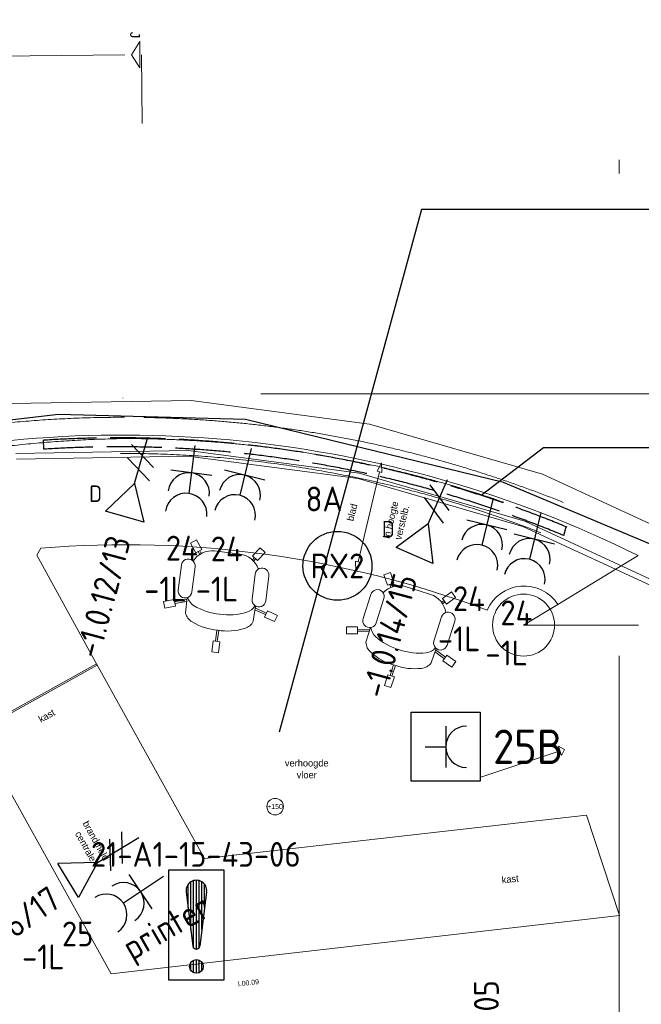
# Model space of a CAD drawing. Header units: millimetres. Extents: x -39149 to 267781, y -2340 to 58540.
# Tile 92 of 244: x 24463 to 28971, y 28270 to 35416. Entities that reach past the tile are written whole.
import ezdxf
from ezdxf.enums import TextEntityAlignment as Align

# ---------------------------------------------------------------- set-up
doc = ezdxf.new("R2010")
doc.units = ezdxf.units.MM
doc.header["$LTSCALE"] = 100
doc.header["$MEASUREMENT"] = 0
for name, pattern in [('B0304', [120, 100, -10, 0, -10]), ('B0605', [141, 70, -35, 1, -35]), ('B0701', [46.823999, 31.199999, -15.624]), ('B0703', [93.740001, 62.5, -31.240001]), ('E_GOOT3', [5, 4, -1])]:
    doc.linetypes.add(name, pattern=pattern)
for name, color, linetype in [('00  Bestaande kolommen', 7, 'Continuous'), ('22 NC Binnenwanden', 7, 'Continuous'), ('45 Plafond', 7, 'Continuous'), ('82 Interieur', 7, 'Continuous'), ('A Lijn doorsnede', 7, 'Continuous'), ('A Stramien', 7, 'Continuous'), ('AL$1A---_ALGEMEEN', 8, 'Continuous'), ('AL$1A---_ALGEMEEN--bestaand', 9, 'Continuous'), ('EL6131--_KG', 3, 'Continuous'), ('EL6221--_KRACHT_400', 3, 'Continuous'), ('EL6222--_KRACHT_230', 3, 'Continuous'), ('EL6311--_LICHT_BINNEN', 3, 'Continuous'), ('EL6441--_DATACOM', 3, 'Continuous'), ('EL6511--_BRANDMELD', 3, 'Continuous'), ('handhaven - AL$1A---_ALGEMEEN', 8, 'Continuous'), ('T Maatvoering 1_ 50', 7, 'Continuous'), ('T Maatvoering 1_100', 7, 'Continuous')]:
    doc.layers.add(name, color=color, linetype=linetype)
doc.styles.add('buro-012', font='isocp.shx', dxfattribs={"height": 120})
doc.styles.add('BURO-018', font='isocp.shx', dxfattribs={"height": 180})
doc.styles.add('BURO-025', font='isocp.shx', dxfattribs={"height": 250})
doc.styles.add('GENERATED_STYLE_3', font='swiss.ttf', dxfattribs={"width": 0.96})
doc.styles.add('STABICAD-012', font='ISOCP.SHX', dxfattribs={"height": 1.2})
doc.styles.add('STABICAD-018', font='ISOCP.SHX', dxfattribs={"height": 1.8})

# ---------------------------------------------------------------- blocks, each defined once
blk = doc.blocks.new('201123 BALIE')
at = {"layer": '82 Interieur', "color": 8, "linetype": 'Continuous', "lineweight": 0}
for p, q in [((-3732.4, 1083.9), (-5037.5, 1060)), ((-2438.4, 911.9), (-3732.4, 1083.9)), ((-1184.8, 547.8), (-2438.4, 911.9)), ((-3753.1, 720.1), (-5003.5, 697.2)), ((-2513.4, 555.3), (-3753.1, 720.1)), ((-3755.4, 679.8), (-4999.7, 657.1)), ((-2521.7, 515.8), (-3755.4, 679.8)), ((-1326.6, 168.7), (-2521.7, 515.8)), ((-1312.5, 206.5), (-2513.4, 555.3)), ((0, 0), (-1184.8, 547.8)), ((-169.4, -366.3), (-1326.6, 168.7)), ((-152.5, -329.8), (-1312.5, 206.5))]:
    blk.add_line(p, q, dxfattribs=at)
blk = doc.blocks.new('Slab_174_7', base_point=(25329.4, 15471.4))
at = {"layer": '45 Plafond', "color": 8, "linetype": 'B0701', "lineweight": 0}
blk.add_lwpolyline([(25329.4, 15471.4, -0.31287), (17263.9, 20902), (17411.3, 20948.6, 0.303788), (25328.1, 15624.9, 0.993759), (25224.5, 32376.1, 0.301277), (17411.3, 27028), (17264, 27099.3, -0.309474), (25224, 32530.6, -0.992368)], format="xyb", close=True, dxfattribs=at)
blk = doc.blocks.new('Slab_316_7', base_point=(25803, 29327.8))
at = {"layer": '82 Interieur', "color": 8, "linetype": 'Continuous', "lineweight": 0}
blk.add_lwpolyline([(25803, 29327.8), (25019.2, 30741.3), (24145.6, 30255), (25127.2, 28491.2), (28812.5, 28914.5), (28572.7, 29642.3)], close=True, dxfattribs=at)
blk = doc.blocks.new('Slab_318_7', base_point=(28947.7, 31527.4))
at = {"layer": '82 Interieur', "color": 8, "linetype": 'Continuous', "lineweight": 0}
blk.add_lwpolyline([(28947.7, 31527.4, 0.180256), (23100.5, 32132.7), (24150.4, 30246.3), (25024.1, 30732.5), (24586.3, 31528.8), (24615.9, 31581.2, -0.110178), (27853.6, 31130.8, -0.599947), (28366.7, 31171)], format="xyb", close=True, dxfattribs=at)
blk = doc.blocks.new('Kantoorstoel 01 14_2')
at = {"layer": '82 Interieur', "color": 8, "linetype": 'Continuous', "lineweight": 0}
for p, q in [((390, 790.1), (440, 790.1)), ((390, 710.1), (390, 790.1)), ((440, 710.1), (440, 790.1)), ((390, 710.1), (440, 710.1)), ((408, 629.3), (409, 710.1)), ((422, 629.3), (421, 710.1)), ((14.5, 516.6), (-0.7, 468.9)), ((90.7, 492.3), (14.5, 516.6)), ((167.7, 533), (165.7, 421.1)), ((663.2, 533), (665.2, 421.1)), ((740.2, 492.3), (816.4, 516.6)), ((816.4, 516.6), (831.5, 468.9)), ((75.5, 444.7), (-0.7, 468.9)), ((90.7, 492.3), (75.5, 444.7)), ((166, 433.5), (81.2, 462.3)), ((166.2, 448.5), (84.8, 473.8)), ((664.7, 448.5), (746.1, 473.8)), ((664.9, 433.5), (749.7, 462.3)), ((740.2, 492.3), (755.3, 444.7)), ((755.3, 444.7), (831.5, 468.9)), ((96, 191.4), (96, 375.2)), ((196, 191.4), (196, 375.2)), ((634.9, 191.4), (634.9, 375.2)), ((734.9, 191.4), (734.9, 375.2)), ((190, 91.2), (143, 26.5)), ((190, 91.2), (230.4, 61.8)), ((218.6, 98.7), (205.4, 80)), ((228.5, 91), (215.1, 73)), ((640.9, 91.2), (600.4, 61.8)), ((602.4, 91), (615.8, 73)), ((612.3, 98.7), (625.5, 80)), ((640.9, 91.2), (687.9, 26.5)), ((143, 26.5), (183.4, -2.9)), ((230.4, 61.8), (183.4, -2.9)), ((415.4, 60.4), (323, 60.4)), ((415.4, 60.4), (507.9, 60.4)), ((600.4, 61.8), (647.4, -2.9)), ((687.9, 26.5), (647.4, -2.9))]:
    blk.add_line(p, q, dxfattribs=at)
for centre, major_axis, start_param, end_param in [((264.1, 497.4), (0, -102.9), 3.554672, 4.359188), ((401, 189.5), (0, -439.9), 3.107651, 3.558821), ((429.9, 189.5), (0, -439.9), 2.724365, 3.175535), ((566.8, 497.4), (0, -102.9), 1.923998, 2.728514), ((401, 71.1), (0, -439.9), 3.107651, 3.558821), ((429.9, 71.1), (0, -439.9), 2.724365, 3.175535), ((264.1, 379), (0, -102.9), 3.554672, 4.309737), ((566.8, 379), (0, -102.9), 1.973448, 2.728514), ((146, 375.2), (0, -50), 1.570796, 4.712389), ((684.9, 375.2), (0, -50), 1.570796, 4.712389), ((146, 191.4), (0, -50), 4.712389, 7.853982), ((323, 222.1), (0, -161.6), 5.158147, 6.283185), ((507.9, 222.1), (0, -161.6), 0, 1.125039), ((684.9, 191.4), (0, -50), 4.712389, 7.853982)]:
    blk.add_ellipse(centre, major_axis=major_axis, ratio=0.999212, start_param=start_param, end_param=end_param, dxfattribs=at)
blk = doc.blocks.new('Kantoorstoel 01 14')
at = {"layer": '82 Interieur', "color": 8, "linetype": 'Continuous', "lineweight": 0}
for p, q in [((390, 790.1), (440, 790.1)), ((390, 710.1), (390, 790.1)), ((440, 710.1), (440, 790.1)), ((390, 710.1), (440, 710.1)), ((408, 629.3), (409, 710.1)), ((422, 629.3), (421, 710.1)), ((14.5, 516.6), (-0.7, 468.9)), ((90.7, 492.3), (14.5, 516.6)), ((167.7, 533), (165.7, 421.1)), ((663.2, 533), (665.2, 421.1)), ((740.2, 492.3), (816.4, 516.6)), ((816.4, 516.6), (831.5, 468.9)), ((75.5, 444.7), (-0.7, 468.9)), ((90.7, 492.3), (75.5, 444.7)), ((166, 433.5), (81.2, 462.3)), ((166.2, 448.5), (84.8, 473.8)), ((664.7, 448.5), (746.1, 473.8)), ((664.9, 433.5), (749.7, 462.3)), ((740.2, 492.3), (755.3, 444.7)), ((755.3, 444.7), (831.5, 468.9)), ((96, 191.4), (96, 375.2)), ((196, 191.4), (196, 375.2)), ((634.9, 191.4), (634.9, 375.2)), ((734.9, 191.4), (734.9, 375.2)), ((190, 91.2), (143, 26.5)), ((190, 91.2), (230.4, 61.8)), ((218.6, 98.7), (205.4, 80)), ((228.5, 91), (215.1, 73)), ((640.9, 91.2), (600.4, 61.8)), ((602.4, 91), (615.8, 73)), ((612.3, 98.7), (625.5, 80)), ((640.9, 91.2), (687.9, 26.5)), ((143, 26.5), (183.4, -2.9)), ((230.4, 61.8), (183.4, -2.9)), ((415.4, 60.4), (323, 60.4)), ((415.4, 60.4), (507.9, 60.4)), ((600.4, 61.8), (647.4, -2.9)), ((687.9, 26.5), (647.4, -2.9))]:
    blk.add_line(p, q, dxfattribs=at)
for centre, major_axis, start_param, end_param in [((264.1, 497.4), (0, -102.9), 3.554672, 4.359188), ((401, 189.5), (0, -439.9), 3.107651, 3.558821), ((429.9, 189.5), (0, -439.9), 2.724365, 3.175535), ((566.8, 497.4), (0, -102.9), 1.923998, 2.728514), ((401, 71.1), (0, -439.9), 3.107651, 3.558821), ((429.9, 71.1), (0, -439.9), 2.724365, 3.175535), ((264.1, 379), (0, -102.9), 3.554672, 4.309737), ((566.8, 379), (0, -102.9), 1.973448, 2.728514), ((146, 375.2), (0, -50), 1.570796, 4.712389), ((684.9, 375.2), (0, -50), 1.570796, 4.712389), ((146, 191.4), (0, -50), 4.712389, 7.853982), ((323, 222.1), (0, -161.6), 5.158147, 6.283185), ((507.9, 222.1), (0, -161.6), 0, 1.125039), ((684.9, 191.4), (0, -50), 4.712389, 7.853982)]:
    blk.add_ellipse(centre, major_axis=major_axis, ratio=0.999212, start_param=start_param, end_param=end_param, dxfattribs=at)
blk = doc.blocks.new('Line_21_7', base_point=(27806.7, 29919.8))
at = {"layer": '82 Interieur', "color": 8, "linetype": 'Continuous', "lineweight": 0}
for p, q in [((27806.7, 29919.8), (28381.8, 30109.4)), ((28415, 30120.4), (28370.8, 30142.6)), ((28392.8, 30076.2), (28370.8, 30142.6)), ((28415, 30120.4), (28392.8, 30076.2))]:
    blk.add_line(p, q, dxfattribs=at)
blk = doc.blocks.new('Line_34_7', base_point=(27087.6, 32199.6))
at = {"layer": '82 Interieur', "color": 8, "linetype": 'Continuous', "lineweight": 0}
for p, q in [((27087.6, 32199.6), (27054.5, 32138.4)), ((27087.6, 32199.6), (27089.6, 32130.1)), ((27072.1, 32134.2), (26917, 31481.8)), ((27089.6, 32130.1), (27054.5, 32138.4)), ((26901.4, 31416.4), (26899.5, 31485.9)), ((26899.5, 31485.9), (26934.5, 31477.6)), ((26901.4, 31416.4), (26934.5, 31477.6))]:
    blk.add_line(p, q, dxfattribs=at)
blk = doc.blocks.new('Level Dimension_9_7', base_point=(26315.8, 29705.1))
at = {"layer": 'T Maatvoering 1_100', "color": 8, "linetype": 'Continuous', "lineweight": 0}
blk.add_circle((26315.8, 29705.1), 60, dxfattribs=at)
at = {"layer": 'T Maatvoering 1_100', "color": 1, "lineweight": 0, "insert": (26258.1, 29687.1), "char_height": 36, "attachment_point": 7, "style": 'GENERATED_STYLE_3'}
blk.add_mtext('{+150}', dxfattribs=at)
blk = doc.blocks.new('Cutting Plane_1_7', base_point=(25550.9, 14373.3))
at = {"layer": 'A Lijn doorsnede', "color": 8, "linetype": 'Continuous', "lineweight": 0}
for p, q in [((25274.1, 35161), (25333.1, 35257.6)), ((25333.1, 35257.6), (25335, 35065.6)), ((25335, 35065.6), (25274.1, 35161))]:
    blk.add_line(p, q, dxfattribs=at)
at = {"layer": 'A Lijn doorsnede', "color": 8, "linetype": 'B0304', "lineweight": 0}
blk.add_line((16415, 35073.7), (25226.1, 35160.5), dxfattribs=at)
at = {"layer": 'A Lijn doorsnede', "color": 8, "linetype": 'B0703', "lineweight": 0}
blk.add_line((25351, 34661.7), (25346.1, 35161.7), dxfattribs=at)
at = {"layer": 'A Lijn doorsnede', "color": 3, "lineweight": 0, "insert": (25263.6, 35280.9), "char_height": 70, "attachment_point": 9, "rotation": 270.56453, "style": 'GENERATED_STYLE_3'}
blk.add_mtext('{J}', dxfattribs=at)
blk = doc.blocks.new('Column_40_7', base_point=(28117.5, 31022.5))
at = {"layer": '00  Bestaande kolommen', "color": 8, "linetype": 'Continuous', "lineweight": 0}
blk.add_circle((28117.5, 31022.5), 225, dxfattribs=at)
blk = doc.blocks.new('Standard grid marker_3')
at = {"layer": 'A Stramien', "color": 8, "linetype": 'B0605', "lineweight": 0}
blk.add_line((4000, 0), (46810.5, 0), dxfattribs=at)
at = {"layer": 'A Stramien', "color": 4, "lineweight": 0, "style": 'GENERATED_STYLE_3'}
blk.add_attdef('AC_MARKERTEXT_1', text='', height=100, dxfattribs=at).set_placement((-139.2, -80), align=Align.BOTTOM_LEFT)
blk = doc.blocks.new('Standard grid marker_15')
at = {"layer": 'A Stramien', "color": 8, "linetype": 'B0605', "lineweight": 0}
blk.add_line((4000, 0), (46394.8, 0), dxfattribs=at)
at = {"layer": 'A Stramien', "color": 4, "lineweight": 0, "style": 'GENERATED_STYLE_3'}
blk.add_attdef('AC_MARKERTEXT_1', text='', height=100, rotation=90, dxfattribs=at).set_placement((-20, -41.9), align=Align.BOTTOM_LEFT)
blk = doc.blocks.new('Line_34_8', base_point=(27087.6, 32199.6))
at = {"layer": '82 Interieur', "color": 8, "linetype": 'Continuous', "lineweight": 0}
for p, q in [((27087.6, 32199.6), (27054.5, 32138.4)), ((27087.6, 32199.6), (27089.6, 32130.1)), ((27072.1, 32134.2), (26917, 31481.8)), ((27089.6, 32130.1), (27054.5, 32138.4)), ((26901.4, 31416.4), (26899.5, 31485.9)), ((26899.5, 31485.9), (26934.5, 31477.6)), ((26901.4, 31416.4), (26934.5, 31477.6))]:
    blk.add_line(p, q, dxfattribs=at)
blk = doc.blocks.new('Level Dimension_9_8', base_point=(26315.8, 29705.1))
at = {"layer": 'T Maatvoering 1_100', "color": 8, "linetype": 'Continuous', "lineweight": 0}
blk.add_circle((26315.8, 29705.1), 60, dxfattribs=at)
blk = doc.blocks.new('111304A')
at = {"layer": 'AL$1A---_ALGEMEEN', "color": 0, "linetype": 'Continuous'}
for p, q in [((0, 1), (0, 4.5)), ((-1.5, 3), (1.5, 3))]:
    blk.add_line(p, q, dxfattribs=at)
for centre in [(0, 6), (0, 4.5)]:
    blk.add_arc(centre, 1.5, 180, 0, dxfattribs=at)
at = {"layer": 'AL$1A---_ALGEMEEN', "color": 0, "linetype": 'Continuous', "style": 'BURO-018'}
for tag, p in [('CIRCUIT', (0, 8.5)), ('PANEL', (0, 8.5)), ('SUBCIRCUIT', (4.5, 8.5))]:
    blk.add_attdef(tag, text='', height=1.8, dxfattribs=at).set_placement(p, align=Align.MIDDLE)
at = {"layer": 'AL$1A---_ALGEMEEN', "color": 0, "linetype": 'Continuous', "style": 'BURO-018', "flags": 1}
for tag, p in [('POWERCODE', (13, 8.5)), ('ARTICLECODE', (0, 0))]:
    blk.add_attdef(tag, text='', height=1.8, dxfattribs=at).set_placement(p, align=Align.MIDDLE)
blk = doc.blocks.new('E00153')
at = {"color": 0, "linetype": 'Continuous'}
for p, q in [((-1.443, 7), (1.443, 7)), ((0, 4.5), (-1.443, 7)), ((0, 4.5), (1.443, 7)), ((0, 4.5), (0, 1)), ((-1, 4), (1, 2.845)), ((-1, 3), (1, 1.845))]:
    blk.add_line(p, q, dxfattribs=at)
at = {"color": 7, "style": 'BURO-018'}
for tag, p in [('COMMENT1', (-6, 12)), ('COMMENT2', (6, 12)), ('DATACOM1', (-6, 9)), ('DATACOM2', (6, 9))]:
    blk.add_attdef(tag, text='', height=1.8, dxfattribs=at).set_placement(p, align=Align.MIDDLE)
at = {"color": 0, "style": 'BURO-018'}
blk.add_attdef('TEXT1', text='', height=1.8, dxfattribs=at).set_placement((2.5, 6), align=Align.MIDDLE)
at = {"color": 0, "linetype": 'Continuous', "style": 'BURO-018', "flags": 1}
blk.add_attdef('ARTICLECODE', text='', height=1.8, dxfattribs=at).set_placement((0, 0), align=Align.MIDDLE)
blk = doc.blocks.new('111304O')
at = {"layer": 'AL$1A---_ALGEMEEN--bestaand', "color": 0, "linetype": 'Continuous'}
for p, q in [((-2.5, 2.5), (2.5, 2.5)), ((-2.5, -2.5), (-2.5, 2.5)), ((2.5, 2.5), (2.5, -2.5)), ((-1.5, 0), (1.5, 0)), ((0, -1.5), (0, 0)), ((2.5, -2.5), (-2.5, -2.5))]:
    blk.add_line(p, q, dxfattribs=at)
blk.add_arc((0, 1.5), 1.5, 180, 0, dxfattribs=at)
at = {"layer": 'AL$1A---_ALGEMEEN--bestaand', "color": 0, "linetype": 'Continuous', "style": 'BURO-018'}
for tag, p in [('CIRCUIT', (0, 4)), ('PANEL', (0, 4)), ('SUBCIRCUIT', (4.5, 4))]:
    blk.add_attdef(tag, text='', height=1.8, dxfattribs=at).set_placement(p, align=Align.MIDDLE)
at = {"layer": 'AL$1A---_ALGEMEEN--bestaand', "color": 0, "linetype": 'Continuous', "style": 'BURO-018', "flags": 1}
for tag, p in [('POWERCODE', (13, 4)), ('ARTICLECODE', (0, 0))]:
    blk.add_attdef(tag, text='', height=1.8, dxfattribs=at).set_placement(p, align=Align.MIDDLE)
blk = doc.blocks.new('1115B3A')
at = {"layer": 'handhaven - AL$1A---_ALGEMEEN', "color": 0, "linetype": 'Continuous'}
blk.add_circle((0, 0), 2.5, dxfattribs=at)
at = {"layer": 'handhaven - AL$1A---_ALGEMEEN', "color": 0, "linetype": 'Continuous', "style": 'BURO-018'}
for tag, p in [('CIRCUIT', (0, 5)), ('PANEL', (0, 5)), ('SUBCIRCUIT', (4.5, 5)), ('LIGHTFIXTURECODE', (0, 0)), ('SWITCHCODE', (4.5, -1))]:
    blk.add_attdef(tag, text='', height=1.8, dxfattribs=at).set_placement(p, align=Align.MIDDLE)
blk = doc.blocks.new('*X1918')
at = {"layer": 'AL$1A---_ALGEMEEN--bestaand', "color": 0, "linetype": 'Continuous'}
for p, q in [((159.8, 197.35), (159.8, 202.223)), ((160, 197.25), (160, 202.25)), ((160.2, 197.35), (160.2, 202.223)), ((159.4, 200.262), (159.4, 201.95)), ((159.6, 198.675), (159.6, 202.134)), ((160.4, 198.675), (160.4, 202.134)), ((160.6, 200.262), (160.6, 201.95)), ((160, 195.5), (160, 196.5)), ((159.6, 195.7), (159.6, 196.3)), ((159.8, 195.542), (159.8, 196.458)), ((160.2, 195.542), (160.2, 196.458)), ((160.4, 195.7), (160.4, 196.3))]:
    blk.add_line(p, q, dxfattribs=at)
blk = doc.blocks.new('1116A7')
at = {"layer": 'AL$1A---_ALGEMEEN--bestaand', "color": 0, "linetype": 'Continuous'}
for p, q in [((-2, -4), (-2, 4)), ((-2, 4), (2, 4)), ((2, 4), (2, -4)), ((-0.744, 2.406), (-0.248, -1.531)), ((0.744, 2.406), (0.248, -1.531)), ((2, -4), (-2, -4))]:
    blk.add_line(p, q, dxfattribs=at)
blk.add_circle((0, -3), 0.5, dxfattribs=at)
for centre, radius, start, end in [((0, 2.5), 0.75, 352.81924, 187.18076), ((0, -1.5), 0.25, 187.18076, 352.81924)]:
    blk.add_arc(centre, radius, start, end, dxfattribs=at)
blk.add_blockref('*X1918', (-160, -199), dxfattribs=at)
at = {"layer": 'AL$1A---_ALGEMEEN--bestaand', "color": 0, "linetype": 'Continuous', "style": 'BURO-018'}
blk.add_attdef('TEXT1', text='', height=1.8, dxfattribs=at).set_placement((0, 6.5), align=Align.MIDDLE)
at = {"layer": 'AL$1A---_ALGEMEEN--bestaand', "color": 0, "linetype": 'Continuous', "style": 'BURO-018', "flags": 1}
blk.add_attdef('ARTICLECODE', (0, 0), '', height=1.8, dxfattribs=at)
at = {"layer": 'EL6221--_KRACHT_400', "color": 1, "style": 'STABICAD-012'}
blk.add_attdef('FIREPROTECTION_PANEL', text='', height=1.8, dxfattribs=at).set_placement((716.247, 450.773), align=Align.MIDDLE)
at = {"layer": 'EL6222--_KRACHT_230', "color": 1, "style": 'STABICAD-018'}
for tag in ['FIREPROTECTION_HARDWARENUMBER', 'FIREPROTECTION_ZONE']:
    blk.add_attdef(tag, (0, 0), '', height=1.8, dxfattribs=at)
at = {"layer": 'EL6311--_LICHT_BINNEN', "color": 1, "style": 'STABICAD-018'}
blk.add_attdef('CODING2', (0, 0), '', height=1.8, dxfattribs=at)
at = {"layer": 'EL6441--_DATACOM', "color": 1, "style": 'STABICAD-018'}
blk.add_attdef('CODING1', (0, 0), '', height=1.8, dxfattribs=at)

msp = doc.modelspace()

# ---------------------------------------------------------------- linework, layer by layer
at = {"layer": '22 NC Binnenwanden', "color": 8, "linetype": 'B0701', "lineweight": 0}
for p, q in [((25211.3, 32668.7), (25211.3, 32672.7)), ((28117.4, 31022.5), (28951.1, 31022.5))]:
    msp.add_line(p, q, dxfattribs=at)
at = {"layer": '22 NC Binnenwanden', "color": 8, "linetype": 'Continuous', "lineweight": 0}
msp.add_line((28117.5, 31022.5), (28366.7, 31171), dxfattribs=at)
at = {"layer": 'EL6131--_KG'}
for p, q in [((24639, 32298.6), (24634.8, 32363.5)), ((28409, 31672), (28426.7, 31735))]:
    msp.add_line(p, q, dxfattribs=at)
at = {"layer": 'EL6131--_KG', "linetype": 'E_GOOT3'}
for points in [[(28434, 31732, 0.115212), (24634.8, 32363.5, 0.93731)], [(28409, 31672, 0.115212), (24639, 32298.6, 0.115212)]]:
    msp.add_lwpolyline(points, format="xyb", dxfattribs=at)
at = {"layer": 'EL6222--_KRACHT_230'}
for points in [[(29310.5, 34037.3), (27378.1, 34037.3), (26344.2, 30244.9)], [(30751.8, 32307.9), (28261.9, 32307.9), (27808.7, 31962.2)]]:
    msp.add_lwpolyline(points, dxfattribs=at)
at = {"layer": 'EL6311--_LICHT_BINNEN'}
msp.add_lwpolyline([(29238.1, 31524.8), (27972.5, 32056.2), (26101.6, 32514.3), (24744.3, 32550.9), (23166.9, 32367.7), (21901.2, 32001.2), (21406, 31506.5), (21277.6, 30773.5), (21571.1, 30315.5), (23588.7, 26687.4), (24175.7, 26082.7), (24707.6, 25972.8), (25423, 26009.4), (29605, 26522.5), (31769.4, 27878.4), (32062.9, 28189.9), (32099.5, 28794.6), (32026.2, 29142.8), (31586, 29729.1), (30265.3, 30828.5)], dxfattribs=at)
at = {"layer": 'T Maatvoering 1_ 50', "color": 8, "linetype": 'B0701', "lineweight": 0}
msp.add_arc((25211.3, 24000.6), 8267, 201.34539, 158.65453, dxfattribs=at)

# ---------------------------------------------------------------- block references
at = {"layer": '00  Bestaande kolommen', "color": 3, "lineweight": 0}
msp.add_blockref('Column_40_7', (28117.5, 31022.5), dxfattribs=at)
at = {"layer": '45 Plafond', "color": 1, "linetype": 'B0701', "lineweight": 0}
msp.add_blockref('Slab_174_7', (25329.4, 15471.4), dxfattribs=at)
at = {"layer": '82 Interieur', "color": 150, "linetype": 'Continuous', "lineweight": 0, "zscale": 1000}
msp.add_blockref('201123 BALIE', (29438.4, 31569.4), dxfattribs=at)
at = {"layer": '82 Interieur', "color": 150, "linetype": 'Continuous', "lineweight": 0}
for name, p in [('Slab_318_7', (28947.7, 31527.4)), ('Slab_316_7', (25803, 29327.8))]:
    msp.add_blockref(name, p, dxfattribs=at)
at = {"layer": '82 Interieur', "color": 251, "linetype": 'Continuous', "lineweight": 0}
for name, p in [('Line_34_7', (27087.6, 32199.6)), ('Line_34_8', (27087.6, 32199.6)), ('Line_21_7', (27806.7, 29919.8))]:
    msp.add_blockref(name, p, dxfattribs=at)
at = {"layer": '82 Interieur', "color": 30, "linetype": 'Continuous', "lineweight": 0, "zscale": 1000, "rotation": 172.9904355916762}
msp.add_blockref('Kantoorstoel 01 14_2', (26388.3, 31558.5), dxfattribs=at)
at = {"layer": '82 Interieur', "color": 30, "linetype": 'Continuous', "lineweight": 0, "xscale": -1, "zscale": 1000, "rotation": 162.3666260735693}
msp.add_blockref('Kantoorstoel 01 14', (26975.8, 31456.3), dxfattribs=at)
at = {"layer": 'A Lijn doorsnede', "color": 3, "lineweight": 0}
msp.add_blockref('Cutting Plane_1_7', (25550.9, 14373.3), dxfattribs=at)
at = {"layer": 'A Stramien', "color": 1, "linetype": 'Continuous', "lineweight": 0, "zscale": 1000, "rotation": 270}
msp.add_blockref('Standard grid marker_15', (28811.5, 48900), dxfattribs=at)
at = {"layer": 'A Stramien', "color": 1, "linetype": 'Continuous', "lineweight": 0, "zscale": 1000}
msp.add_blockref('Standard grid marker_3', (-5988.5, 32700), dxfattribs=at)
at = {"layer": 'EL6222--_KRACHT_230', "linetype": 'Continuous'}
ref = msp.add_blockref('111304A', (25746, 32424.5), dxfattribs=dict(at, xscale=99.99999999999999, yscale=99.99999999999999, zscale=99.99999999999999, rotation=172.7420165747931))
ref.add_attrib('CIRCUIT', '24', dxfattribs={"layer": '0', "color": 3, "linetype": 'ByBlock', "height": 180, "style": 'BURO-018'}).set_placement((25638.9, 31581.3), align=Align.MIDDLE)
ref.add_attrib('PANEL', '-1L', dxfattribs={"layer": '0', "color": 3, "linetype": 'ByBlock', "height": 180, "style": 'BURO-018'}).set_placement((25519.5, 31283.7), align=Align.MIDDLE)
ref = msp.add_blockref('111304A', (26165.3, 32401.6), dxfattribs=dict(at, xscale=99.99999999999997, yscale=99.99999999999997, zscale=99.99999999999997, rotation=166.3069384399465))
ref.add_attrib('CIRCUIT', '24', dxfattribs={"layer": '0', "color": 3, "linetype": 'ByBlock', "height": 180, "style": 'BURO-018'}).set_placement((25964.4, 31575.7), align=Align.MIDDLE)
ref.add_attrib('PANEL', '-1L', dxfattribs={"layer": '0', "color": 3, "linetype": 'ByBlock', "height": 180, "style": 'BURO-018'}).set_placement((25893.5, 31284.2), align=Align.MIDDLE)
ref = msp.add_blockref('111304A', (27921.6, 32040.4), dxfattribs=dict(at, xscale=99.99999999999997, yscale=99.99999999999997, zscale=99.99999999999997, rotation=166.3069384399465))
ref.add_attrib('CIRCUIT', '24', dxfattribs={"layer": '0', "color": 3, "linetype": 'ByBlock', "height": 180, "style": 'BURO-018'}).set_placement((27720.7, 31214.5), align=Align.MIDDLE)
ref.add_attrib('PANEL', '-1L', dxfattribs={"layer": '0', "color": 3, "linetype": 'ByBlock', "height": 180, "style": 'BURO-018'}).set_placement((27649.8, 30923), align=Align.MIDDLE)
ref = msp.add_blockref('111304A', (28266, 31937.2), dxfattribs=dict(at, xscale=99.99999999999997, yscale=99.99999999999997, zscale=99.99999999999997, rotation=166.3069384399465))
ref.add_attrib('CIRCUIT', '24', dxfattribs={"layer": '0', "color": 3, "linetype": 'ByBlock', "height": 180, "style": 'BURO-018'}).set_placement((28065.1, 31111.3), align=Align.MIDDLE)
ref.add_attrib('PANEL', '-1L', dxfattribs={"layer": '0', "color": 3, "linetype": 'ByBlock', "height": 180, "style": 'BURO-018'}).set_placement((27994.2, 30819.8), align=Align.MIDDLE)
ref = msp.add_blockref('111304O', (27553.1, 30139.5), dxfattribs=dict(at, xscale=100, yscale=100, zscale=100, rotation=270))
ref.add_attrib('CIRCUIT', '25B', dxfattribs={"layer": '0', "linetype": 'ByBlock', "height": 250, "style": 'BURO-025'}).set_placement((28150.5, 30139.5), align=Align.MIDDLE)
ref = msp.add_blockref('111304A', (25589.8, 29253.9), dxfattribs=dict(at, xscale=99.99999999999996, yscale=99.99999999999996, zscale=99.99999999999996, rotation=123.7455090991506))
ref.add_attrib('ARTICLECODE', 'printer', dxfattribs={"layer": '0', "color": 3, "linetype": 'ByBlock', "height": 180, "rotation": 30, "style": 'BURO-018'}).set_placement((25539.4, 28808.8), align=Align.MIDDLE)
ref.add_attrib('CIRCUIT', '25', dxfattribs={"layer": '0', "color": 3, "linetype": 'ByBlock', "height": 180, "style": 'BURO-018'}).set_placement((24883.2, 28781.4), align=Align.MIDDLE)
ref.add_attrib('PANEL', '-1L', dxfattribs={"layer": '0', "color": 3, "linetype": 'ByBlock', "height": 180, "style": 'BURO-018'}).set_placement((24633.9, 28614.7), align=Align.MIDDLE)
at = {"layer": 'EL6311--_LICHT_BINNEN', "linetype": 'Continuous'}
ref = msp.add_blockref('1115B3A', (26767.3, 31452.2), dxfattribs=dict(at, xscale=99.99999999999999, yscale=99.99999999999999, zscale=99.99999999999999, rotation=146.3273938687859))
ref.add_attrib('CIRCUIT', '8A', dxfattribs={"layer": '0', "color": 3, "linetype": 'ByBlock', "height": 180, "style": 'BURO-018'}).set_placement((26670.1, 31937.6), align=Align.MIDDLE)
ref.add_attrib('LIGHTFIXTURECODE', 'RX2', dxfattribs={"layer": '0', "color": 3, "linetype": 'ByBlock', "height": 180, "style": 'BURO-018'}).set_placement((26767.3, 31452.2), align=Align.MIDDLE)
at = {"layer": 'EL6441--_DATACOM', "linetype": 'Continuous'}
ref = msp.add_blockref('E00153', (25421.1, 32481.6), dxfattribs=dict(at, xscale=99.99999999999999, yscale=99.99999999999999, zscale=99.99999999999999, rotation=163.722018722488))
ref.add_attrib('DATACOM1', '-1.0.12/13', dxfattribs={"layer": '0', "color": 1, "linetype": 'ByBlock', "height": 180, "rotation": 75, "style": 'BURO-018'}).set_placement((25068.4, 31228.4), align=Align.MIDDLE)
ref.add_attrib('TEXT1', 'D', dxfattribs={"layer": '0', "color": 3, "linetype": 'ByBlock', "height": 120, "style": 'buro-012'}).set_placement((25013.2, 31975.6), align=Align.MIDDLE)
ref = msp.add_blockref('E00153', (27604.1, 32170), dxfattribs=dict(at, xscale=99.99999999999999, yscale=99.99999999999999, zscale=99.99999999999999, rotation=156.6042172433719))
ref.add_attrib('DATACOM1', '-1.0.14/15', dxfattribs={"layer": '0', "color": 1, "linetype": 'ByBlock', "height": 180, "rotation": 75, "style": 'BURO-018'}).set_placement((27144.4, 30944.6), align=Align.MIDDLE)
ref.add_attrib('TEXT1', 'D', dxfattribs={"layer": '0', "color": 3, "linetype": 'ByBlock', "height": 120, "style": 'buro-012'}).set_placement((27136.6, 31718.4), align=Align.MIDDLE)
ref = msp.add_blockref('E00153', (25412.3, 29532.6), dxfattribs=dict(at, xscale=100, yscale=100, zscale=100, rotation=121.3514657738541))
ref.add_attrib('COMMENT2', '-1.0.16/17', dxfattribs={"layer": '0', "color": 1, "linetype": 'ByBlock', "height": 180, "rotation": 35, "style": 'BURO-018'}).set_placement((24352.5, 28804.6), align=Align.MIDDLE)
ref = msp.add_blockref('E00153', (27964.2, 26543.7), dxfattribs=dict(at, xscale=100, yscale=100, zscale=100, rotation=8.131676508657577))
ref.add_attrib('DATACOM1', '-1.0.04/05', dxfattribs={"layer": '0', "color": 1, "linetype": 'ByBlock', "height": 180, "rotation": 90, "style": 'BURO-018'}).set_placement((27847.6, 27958.8), align=Align.MIDDLE)
ref.add_attrib('TEXT1', 'D', dxfattribs={"layer": '0', "color": 3, "linetype": 'ByBlock', "height": 120, "style": 'buro-012'}).set_placement((28126.6, 27173.1), align=Align.MIDDLE)
at = {"layer": 'EL6511--_BRANDMELD', "linetype": 'Continuous'}
ref = msp.add_blockref('1116A7', (25744.2, 28845.7), dxfattribs=dict(at, xscale=100, yscale=100))
ref.add_attrib('CODING1', '21-A1-15-43-06', dxfattribs={"layer": '0', "color": 1, "linetype": 'ByBlock', "height": 180, "style": 'STABICAD-018'}).set_placement((25740, 29358.5), align=Align.MIDDLE)
at = {"layer": 'T Maatvoering 1_100', "color": 9, "lineweight": 0}
for name in ['Level Dimension_9_7', 'Level Dimension_9_8']:
    msp.add_blockref(name, (26315.8, 29705.1), dxfattribs=at)

# ---------------------------------------------------------------- texts
at = {"layer": '82 Interieur', "color": 2, "linetype": 'Continuous', "lineweight": 0, "char_height": 50, "attachment_point": 5, "style": 'GENERATED_STYLE_3'}
for s, insert, rotation in [('{blad}', (26873.7, 31840.4), 76.4406), ('{kast}', (24658.5, 30364), 29.09858), ('{kast}', (28019.7, 29178.7), 6.55265)]:
    msp.add_mtext(s, dxfattribs=dict(at, insert=insert, rotation=rotation))
at = {"layer": '82 Interieur', "color": 2, "linetype": 'Continuous', "lineweight": 0, "char_height": 50, "style": 'GENERATED_STYLE_3'}
for s, insert, attachment_point, rotation, line_spacing_factor in [('{in hoogte\\Pverstelb.}', (27194.8, 31776.6), 5, 76.4406, 0.994041), ('{brandmeld\\Pcentrale}', (24919.2, 29403.9), 8, 299.09858, 1.022923)]:
    msp.add_mtext(s, dxfattribs=dict(at, insert=insert, attachment_point=attachment_point, rotation=rotation, line_spacing_factor=line_spacing_factor))
at = {"layer": '82 Interieur', "color": 2, "linetype": 'Continuous', "lineweight": 0, "insert": (26544.7, 29910.3), "char_height": 50, "attachment_point": 8, "line_spacing_factor": 1.022923, "style": 'GENERATED_STYLE_3'}
msp.add_mtext('{verhoogde\\Pvloer}', dxfattribs=at)
at = {"layer": '82 Interieur', "color": 1, "linetype": 'Continuous', "lineweight": 0, "insert": (26047.4, 28399.6), "char_height": 36, "attachment_point": 7, "rotation": 6.55265, "style": 'GENERATED_STYLE_3'}
msp.add_mtext('{I.00.09}', dxfattribs=at)

doc.saveas('drawing.dxf')
